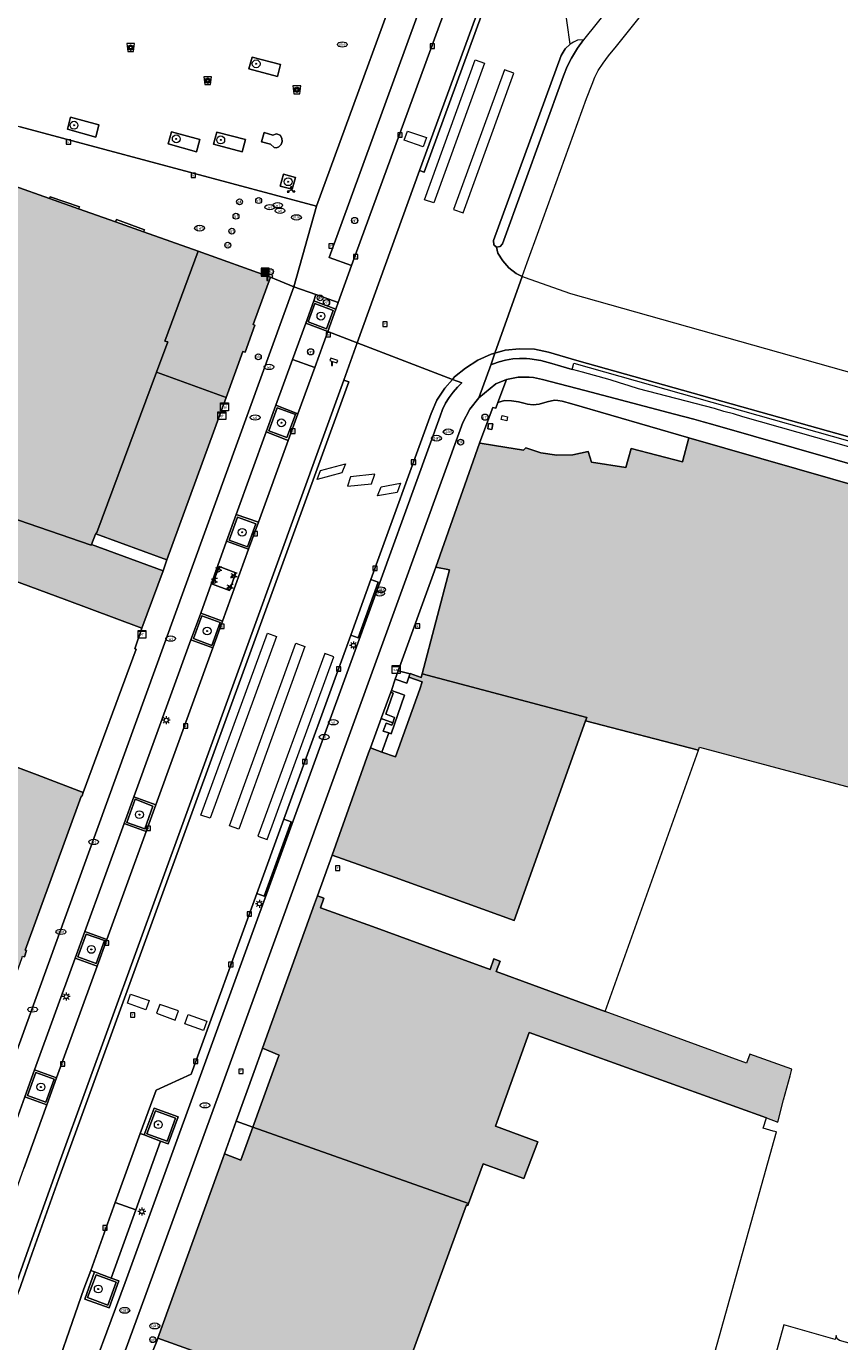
# Model space of a CAD drawing. Header units: metres. Extents: x 196496 to 197479, y 355139 to 356324.
# Tile 135 of 144: x 197276 to 197358, y 355940 to 356073. Entities that reach past the tile are written whole.
import ezdxf
from ezdxf.enums import TextEntityAlignment as Align

# ---------------------------------------------------------------- set-up
doc = ezdxf.new("R2010")
doc.units = ezdxf.units.M
doc.layers.get('0').update_dxf_attribs({"color": 252, "lineweight": 18})
for name, color, linetype, lineweight in [('B-WE-GR-BLOEMBAK-S', 252, 'Continuous', 18), ('B-WE-GR-BOOM-S', 252, 'Continuous', 18), ('B-WE-IE-MEUBILAIR_WEGMEUBILAIR-GV', 252, 'Continuous', 18), ('B-WE-IE-MEUBILAIR_WEGMEUBILAIR-S', 252, 'Continuous', 18), ('B-WE-IE-MEUBILAIR_WEGMEUBILAIR_PAAL-S', 252, 'Continuous', 18), ('B-WE-IE-MEUBILAIR_WEGMEUBILAIR_VERKEERSBORD-S', 252, 'Continuous', 18), ('B-WE-IE-TERREINAFSCHEIDING_KUNSTMATIG_MUUR-GV', 252, 'Continuous', 18), ('B-WE-KL-BRANDSTOF_PUT-S', 252, 'Continuous', 18), ('B-WE-KL-DATA-S', 252, 'Continuous', 18), ('B-WE-KL-DATA_KABELBED-G', 252, 'Continuous', 18), ('B-WE-KL-ET_KAST-S', 252, 'Continuous', 18), ('B-WE-KL-ET_LS_OV_LICHTMAST-S', 252, 'Continuous', 18), ('B-WE-KL-GAS_PUT-S', 252, 'Continuous', 18), ('B-WE-KL-WATER-S', 252, 'Continuous', 18), ('B-WE-OG-BEBOUWING-GV', 252, 'Continuous', 18), ('B-WE-OG-TERREIN_ERF-GV', 252, 'Continuous', 18), ('B-WE-RI-GWA_KOLK-S', 252, 'Continuous', 18), ('B-WE-RI-GWA_RIOOLPUT-S', 252, 'Continuous', 18), ('B-WE-VH-ONVERHARD-GV', 252, 'Continuous', 18), ('B-WE-VH-VERHARDING_ASFALT-GV', 252, 'Continuous', 18), ('B-WE-VH-VERHARDING_BETON-GV', 252, 'Continuous', 18), ('B-WE-VH-VERHARDING_BETONSTRAATSTEEN-GV', 252, 'Continuous', 18), ('B-WE-VH-VERHARDING_OPEN-GV', 252, 'Continuous', 18), ('B-WE-VH-VERHARDING_SIERBESTRATING-GV', 252, 'Continuous', 18), ('B-WE-VH-VERHARDING_STRAATBAKSTEEN-GV', 252, 'Continuous', 18), ('B-WE-VH-VERHARDING_TEGEL-GV', 252, 'Continuous', 18), ('B-WE-VW-AFSLUITPAAL-S', 252, 'Continuous', 18), ('B-WE-VW-VRI-S', 252, 'Continuous', 18)]:
    doc.layers.add(name, color=color, linetype=linetype, lineweight=lineweight)
doc.layers.add('X-XX-AL-PRESENTATIE_GEBOUW3-V', color=7, linetype='Continuous', lineweight=18, true_color=0xf0f0f0)
doc.styles.add('NLCS-ISO', font='NLCS-ISO.ttf')

# ---------------------------------------------------------------- blocks, each defined once
blk = doc.blocks.new('SIE-WEG_AFVALBAK-SO')
at = {"linetype": 'ByBlock', "lineweight": 18}
h = blk.add_hatch(color=0, dxfattribs=at)
h.dxf.hatch_style = 1
h.paths.add_polyline_path([(-1.5, -1.5), (1.5, -1.5), (1.5, 1.5), (-1.5, 1.5)])
at = {"color": 0, "linetype": 'ByBlock', "lineweight": 18}
for points in [[(-2, -2), (2, -2), (2, 2), (-2, 2)], [(-1.5, -1.5), (1.5, -1.5), (1.5, 1.5), (-1.5, 1.5)]]:
    blk.add_lwpolyline(points, close=True, dxfattribs=at)
blk = doc.blocks.new('SGR-BLOEMBAK-SO')
at = {"color": 0, "linetype": 'ByBlock', "lineweight": 18}
blk.add_lwpolyline([(-1.5, -2), (1.5, -2), (2, 2), (-2, 2)], close=True, dxfattribs=at)
for centre, radius in [((-1.05, 0), 0.35), ((-0.74, 0.74), 0.35), ((0, 0), 0.7), ((0, 1.05), 0.35), ((0.74, 0.74), 0.35), ((1.05, 0), 0.35), ((-0.74, -0.74), 0.35), ((0, -1.05), 0.35), ((0.74, -0.74), 0.35)]:
    blk.add_circle(centre, radius, dxfattribs=at)
blk = doc.blocks.new('SIE-WEG_VERKEERSBORD_WEGWIJZER-SO')
at = {"linetype": 'ByBlock', "lineweight": 18}
h = blk.add_hatch(color=0, dxfattribs=at)
h.dxf.hatch_style = 1
h.paths.add_polyline_path([(0.5, 1), (0, 2), (-0.5, 1)])
h = blk.add_hatch(color=0, dxfattribs=at)
h.dxf.hatch_style = 1
h.paths.add_polyline_path([(-1.38, -0.22), (-2, -1.15), (-0.88, -1.09)])
h = blk.add_hatch(color=0, dxfattribs=at)
h.dxf.hatch_style = 1
h.paths.add_polyline_path([(1.38, -0.22), (2, -1.15), (0.88, -1.09)])
at = {"color": 0, "linetype": 'ByBlock', "lineweight": 18}
for points in [[(-1.13, -0.65), (0, 0)], [(0, 1), (0, 0)], [(1.13, -0.65), (0, 0)]]:
    blk.add_lwpolyline(points, dxfattribs=at)
for points in [[(0.5, 1), (0, 2), (-0.5, 1)], [(-1.38, -0.22), (-2, -1.15), (-0.88, -1.09)], [(1.38, -0.22), (2, -1.15), (0.88, -1.09)]]:
    blk.add_lwpolyline(points, close=True, dxfattribs=at)
blk = doc.blocks.new('SKL-ET_KAST_ELEKTRA-SO')
at = {"color": 0, "linetype": 'ByBlock', "lineweight": 18}
for points in [[(-2, 2), (2, 2), (2, 1.68), (-2, 1.68)], [(-2, 1.52), (2, 1.52), (2, -2), (-2, -2)]]:
    blk.add_lwpolyline(points, close=True, dxfattribs=at)
at = {"color": 0, "linetype": 'ByBlock', "lineweight": 18, "style": 'NLCS-ISO'}
blk.add_text('et', height=1.5, dxfattribs=at).set_placement((0, 0), align=Align.MIDDLE_CENTER)
blk = doc.blocks.new('SKL-DATA_SIGNAAL_CAIKAST-SO')
at = {"color": 0, "linetype": 'ByBlock', "lineweight": 18}
for points in [[(-2, 2), (2, 2), (2, 1.68), (-2, 1.68)], [(-2, 1.52), (2, 1.52), (2, -2), (-2, -2)]]:
    blk.add_lwpolyline(points, close=True, dxfattribs=at)
at = {"color": 0, "linetype": 'ByBlock', "lineweight": 18, "style": 'NLCS-ISO'}
blk.add_text('cai', height=1.5, dxfattribs=at).set_placement((0, 0), align=Align.MIDDLE_CENTER)
blk = doc.blocks.new('SVW-AFSLUITPAAL-SO')
at = {"lineweight": 18}
blk.add_circle((0, 0), 1.5, dxfattribs=at)
at = {"lineweight": 18, "style": 'NLCS-ISO'}
blk.add_text('af', height=1.8, dxfattribs=at).set_placement((0, 0), align=Align.MIDDLE_CENTER)
blk = doc.blocks.new('SKL-ET_OV_LICHTMAST-SO')
at = {"color": 0, "linetype": 'ByBlock', "lineweight": 18}
for points in [[(-1.25, 0), (-2, 0)], [(-1.41, 1.41), (-0.88, 0.88)], [(0, 2), (0, 1.25)], [(0.88, 0.88), (1.41, 1.41)], [(2, 0), (1.25, 0)], [(-1.41, -1.41), (-0.88, -0.88)], [(0, -1.25), (0, -2)], [(0.88, -0.88), (1.41, -1.41)]]:
    blk.add_lwpolyline(points, dxfattribs=at)
blk.add_circle((0, 0), 1, dxfattribs=at)
blk = doc.blocks.new('SIE-WEG_PAAL_VERKEERSBORD-SO')
at = {"color": 0, "linetype": 'ByBlock', "lineweight": 18}
blk.add_circle((0, 0), 1.5, dxfattribs=at)
at = {"color": 0, "linetype": 'ByBlock', "lineweight": 18, "style": 'NLCS-ISO'}
blk.add_text('vb', height=1.5, dxfattribs=at).set_placement((0, 0.13), align=Align.MIDDLE_CENTER)
blk = doc.blocks.new('SKL-VRI_PAAL-SO')
at = {"lineweight": 18}
blk.add_circle((0, 0), 1.59, dxfattribs=at)
at = {"lineweight": 18, "style": 'NLCS-ISO'}
blk.add_text('vri', height=1.8, dxfattribs=at).set_placement((-0.06, 0.08), align=Align.MIDDLE_CENTER)
blk = doc.blocks.new('SIE-WEG_PAAL_DRUKKNOPPAAL-SO')
at = {"color": 0, "linetype": 'ByBlock', "lineweight": 18}
blk.add_circle((0, 0), 1.5, dxfattribs=at)
at = {"color": 0, "linetype": 'ByBlock', "lineweight": 18, "style": 'NLCS-ISO'}
blk.add_text('dk', height=1.5, dxfattribs=at).set_placement((0, 0.15), align=Align.MIDDLE_CENTER)
blk = doc.blocks.new('SRI-KOLK-SO')
at = {"color": 0, "linetype": 'ByBlock', "lineweight": 18}
blk.add_lwpolyline([(-1.125, -1.125), (1.125, -1.125), (1.125, 1.125), (-1.125, 1.125)], close=True, dxfattribs=at)
at = {"color": 0, "linetype": 'ByBlock', "lineweight": 18, "style": 'NLCS-ISO'}
blk.add_text('k', height=1.5, dxfattribs=at).set_placement((0, 0), align=Align.MIDDLE_CENTER)
blk = doc.blocks.new('SKL-WATER_WATERLEIDINGPUT-SO')
at = {"color": 0, "linetype": 'ByBlock', "lineweight": 18}
blk.add_ellipse((0, 0), major_axis=(2.5, 0), ratio=0.54, dxfattribs=at)
at = {"color": 0, "linetype": 'ByBlock', "lineweight": 18, "style": 'NLCS-ISO'}
blk.add_text('wl', height=1.5, dxfattribs=at).set_placement((0, 0), align=Align.MIDDLE_CENTER)
blk = doc.blocks.new('SKL-GAS_PUT-SO')
at = {"color": 0, "linetype": 'ByBlock', "lineweight": 18}
blk.add_ellipse((0, 0), major_axis=(2.5, 0), ratio=0.601255, dxfattribs=at)
at = {"color": 0, "linetype": 'ByBlock', "lineweight": 18, "style": 'NLCS-ISO'}
blk.add_text('gas', height=1.8, dxfattribs=at).set_placement((0.12, 0.3), align=Align.MIDDLE_CENTER)
blk = doc.blocks.new('SRI-PUT_INSPECTIEPUT_RIOOLPUT-SO')
at = {"color": 0, "linetype": 'ByBlock', "lineweight": 18}
blk.add_lwpolyline([(-1.12, -1.12), (1.12, -1.12), (1.12, 1.12), (-1.12, 1.12)], close=True, dxfattribs=at)
at = {"color": 0, "linetype": 'ByBlock', "lineweight": 18, "style": 'NLCS-ISO'}
blk.add_text('r', height=1.5, dxfattribs=at).set_placement((0, 0.28), align=Align.MIDDLE_CENTER)
blk = doc.blocks.new('SKL-BENZINEPUT_OLIEPUT-SO')
at = {"color": 0, "linetype": 'ByBlock', "lineweight": 18}
blk.add_ellipse((0, 0), major_axis=(2.5, 0), ratio=0.54, dxfattribs=at)
at = {"color": 0, "linetype": 'ByBlock', "lineweight": 18, "style": 'NLCS-ISO'}
blk.add_text('olie', height=1.5, dxfattribs=at).set_placement((0, 0.16), align=Align.MIDDLE_CENTER)
blk = doc.blocks.new('SIE-WEG_CAMERA-SO')
at = {"color": 0, "linetype": 'ByBlock', "lineweight": 18}
blk.add_lwpolyline([(-1.22, 0.41), (-1.22, -1.92), (-0.72, -1.92), (-0.72, 0.25), (1.55, -0.53), (1.95, 0.66), (-1.6, 1.86), (-2, 0.68)], close=True, dxfattribs=at)
blk = doc.blocks.new('SIE-WEG_FIETSENREK-SO')
at = {"color": 0, "linetype": 'ByBlock', "lineweight": 18}
for points in [[(-1.5, -1.35), (-1.5, -0.54), (-0.73, -0.28), (-0.73, 0.53), (-1.5, 0.79)], [(-0.3, -0.45), (0.6, 1.35), (1.5, 1.35)], [(1.05, -0.45), (0.21, 0.58)], [(1.05, -0.45), (1.5, -0.45)]]:
    blk.add_lwpolyline(points, dxfattribs=at)
blk.add_circle((-0.3, -0.45), 0.9, dxfattribs=at)
blk = doc.blocks.new('SGR-BOOM_01-SO')
at = {"linetype": 'ByBlock', "lineweight": 18}
h = blk.add_hatch(color=0, dxfattribs=at)
h.dxf.hatch_style = 1
edge = h.paths.add_edge_path()
edge.add_arc((0, 0), 0.25, 0, 360)
at = {"color": 0, "linetype": 'ByBlock', "lineweight": 18}
for radius in [2, 0.25]:
    blk.add_circle((0, 0), radius, dxfattribs=at)

msp = doc.modelspace()

# ---------------------------------------------------------------- hatches: boundary and pattern name
at = {"layer": 'X-XX-AL-PRESENTATIE_GEBOUW3-V'}
for points in [[(197282.352, 356020.731), (197282.765, 356021.751), (197282.8, 356021.805), (197282.891, 356021.946), (197287.343, 356033.849), (197288.976, 356038.24), (197290.113, 356041.293), (197289.819, 356041.381), (197293.187, 356050.527), (197287.644, 356052.487), (197284.779, 356053.501), (197281.034, 356054.825), (197278.089, 356055.867), (197274.478, 356057.144), (197274.467, 356057.043), (197274.301, 356057.103), (197269.975, 356044.061), (197267.507, 356037.096), (197266.493, 356034.454), (197265.08, 356030.614), (197263.77, 356027.004), (197273.842, 356023.556), (197282.324, 356020.662)], [(197300.551, 356047.873), (197293.187, 356050.527), (197289.819, 356041.381), (197290.113, 356041.293), (197288.976, 356038.24), (197296.043, 356035.66), (197297.747, 356040.316), (197297.966, 356040.259), (197298.969, 356043.011), (197298.792, 356043.077)], [(197282.8, 356021.805), (197290.006, 356019.167), (197296.043, 356035.66), (197288.976, 356038.24), (197287.343, 356033.849), (197282.891, 356021.946)], [(197279.591, 356015.147), (197287.478, 356012.229), (197289.628, 356018.039), (197282.352, 356020.731), (197282.324, 356020.662), (197273.842, 356023.556), (197263.77, 356027.004), (197265.08, 356030.614), (197263.446, 356031.086), (197253.667, 355998.587), (197262.974, 355995.736), (197265.397, 356002.024), (197268.626, 356010.402), (197271.595, 356018.105)], [(197366.568, 355994.363), (197369.005, 356002.678), (197371.669, 356011.77), (197372.543, 356014.752), (197372.67, 356015.186), (197371.441, 356017.282), (197371.215, 356017.667), (197370.835, 356018.315), (197372.062, 356023.099), (197372.093, 356023.221), (197372.095, 356023.23), (197343.072, 356031.57), (197342.418, 356029.117), (197337.191, 356030.474), (197336.906, 356029.396), (197336.676, 356028.528), (197333.163, 356029.095), (197332.846, 356030.158), (197331.271, 356029.837), (197329.64, 356029.79), (197328.026, 356030.026), (197326.499, 356030.529), (197326.258, 356030.29), (197324.356, 356030.604), (197322.052, 356030.984), (197321.783, 356031.028), (197317.345, 356018.428), (197318.732, 356018.134), (197315.951, 356007.576), (197332.697, 356003.152), (197332.573, 356002.806), (197344.043, 355999.836), (197344.145, 356000.121), (197365.073, 355994.551), (197365.469, 355994.448), (197366.505, 355994.179), (197366.514, 355994.177)], [(197325.299, 355982.526), (197325.319, 355982.519), (197332.573, 356002.806), (197332.697, 356003.152), (197315.951, 356007.576), (197315.85, 356007.194), (197314.748, 356007.6), (197314.741, 356007.583), (197314.725, 356007.545), (197314.602, 356007.248), (197314.624, 356007.24), (197315.977, 356006.763), (197315.711, 356006.017), (197313.259, 355999.131), (197311.875, 355999.632), (197310.701, 356000.056), (197310.522, 355999.554), (197306.818, 355989.172), (197313.216, 355986.871), (197318.955, 355984.808)], [(197273.402, 355998.62), (197269.364, 356000.16), (197269.431, 356000.327), (197268.886, 356000.545), (197268.648, 355999.933), (197268.76, 355999.874), (197262.769, 355983.246), (197260.038, 355975.666), (197272.55, 355971.158), (197275.272, 355978.671), (197275.351, 355978.89), (197275.534, 355978.841), (197275.759, 355979.457), (197275.622, 355979.488), (197281.313, 355995.115), (197281.394, 355995.19), (197281.521, 355995.523), (197276.822, 355997.315)], [(197298.76, 355961.526), (197320.687, 355953.768), (197322.151, 355957.811), (197326.307, 355956.306), (197327.707, 355960.024), (197323.433, 355961.631), (197326.829, 355971.14), (197350.944, 355962.455), (197352.098, 355962.039), (197352.705, 355964.296), (197353.362, 355966.736), (197353.544, 355967.414), (197349.259, 355968.926), (197348.944, 355968.029), (197334.548, 355973.283), (197323.484, 355977.321), (197323.885, 355978.397), (197323.872, 355978.402), (197323.249, 355978.628), (197322.87, 355977.546), (197317.099, 355979.646), (197311.28, 355981.763), (197305.627, 355983.82), (197305.963, 355984.794), (197305.321, 355985.016), (197305.025, 355984.195), (197299.739, 355969.549), (197301.429, 355968.847), (197301.378, 355968.707), (197300.596, 355966.563)], [(197295.858, 355958.797), (197295.697, 355958.352), (197289.108, 355940.094), (197293.9, 355938.365), (197293.777, 355938.018), (197307.527, 355932.99), (197307.656, 355933.324), (197312.412, 355931.588), (197320.475, 355953.632), (197320.619, 355953.58), (197320.687, 355953.768), (197298.76, 355961.526), (197297.535, 355958.165)]]:
    msp.add_hatch(color=256, dxfattribs=at).paths.add_polyline_path(points)

# ---------------------------------------------------------------- linework, layer by layer
at = {"layer": 'B-WE-IE-MEUBILAIR_WEGMEUBILAIR-GV', "flags": 128}
for points in [[(197298.696, 356070.244), (197298.362, 356069.04), (197301.256, 356068.266), (197301.567, 356069.479)], [(197279.899, 356062.901), (197282.792, 356062.109), (197283.111, 356063.357), (197280.212, 356064.116)], [(197290.134, 356061.407), (197293.013, 356060.623), (197293.359, 356061.861), (197290.477, 356062.628)], [(197294.761, 356061.386), (197297.662, 356060.623), (197298, 356061.853), (197295.106, 356062.614)], [(197301.87, 356058.351), (197301.539, 356057.123), (197302.762, 356056.801), (197303.094, 356058.018)], [(197306.931, 356044.503), (197305.066, 356045.197), (197304.386, 356043.326), (197306.247, 356042.641)], [(197303.085, 356033.909), (197301.24, 356034.587), (197300.387, 356032.255), (197302.225, 356031.573)], [(197299.045, 356022.82), (197297.189, 356023.496), (197296.344, 356021.166), (197298.194, 356020.487)], [(197295.42, 356012.789), (197293.575, 356013.477), (197292.713, 356011.152), (197294.578, 356010.465)], [(197288.588, 355994.146), (197286.786, 355994.83), (197285.943, 355992.489), (197287.777, 355991.832)], [(197283.661, 355980.47), (197281.81, 355981.145), (197280.955, 355978.815), (197282.813, 355978.134)], [(197278.549, 355966.39), (197276.694, 355967.067), (197275.853, 355964.733), (197277.703, 355964.052)], [(197287.994, 355960.856), (197290.052, 355960.095), (197290.897, 355962.422), (197288.847, 355963.181)], [(197282.815, 355946.536), (197281.952, 355944.201), (197284.02, 355943.447), (197284.859, 355945.785)]]:
    msp.add_lwpolyline(points, close=True, dxfattribs=at)
at = {"layer": 'B-WE-IE-TERREINAFSCHEIDING_KUNSTMATIG_MUUR-GV', "flags": 128}
for points in [[(197322.714, 356033.022), (197322.634, 356032.453), (197323.05, 356032.394), (197323.13, 356032.963)], [(197314.741, 356007.583), (197313.512, 356007.891), (197313.233, 356007.022), (197314.419, 356006.622), (197314.624, 356007.24), (197314.602, 356007.248), (197314.725, 356007.545)], [(197312.764, 356005.719), (197313.028, 356005.627), (197312.287, 356003.494), (197312.309, 356003.485), (197313.167, 356003.135), (197312.983, 356002.609), (197312.891, 356002.348), (197312.289, 356002.573), (197312.006, 356001.768), (197312.576, 356001.568), (197312.816, 356001.484), (197314.167, 356005.411), (197314.012, 356005.466), (197312.83, 356005.888)]]:
    msp.add_lwpolyline(points, close=True, dxfattribs=at)
at = {"layer": 'B-WE-KL-DATA_KABELBED-G', "flags": 128}
for points in [[(197317.135, 356055.429), (197316.188, 356055.748), (197321.337, 356069.959), (197322.292, 356069.628)], [(197317.135, 356055.429), (197316.188, 356055.748), (197321.337, 356069.959), (197322.292, 356069.628)], [(197325.282, 356068.611), (197324.33, 356068.935), (197319.165, 356054.747), (197320.125, 356054.423)], [(197325.282, 356068.611), (197324.33, 356068.935), (197319.165, 356054.747), (197320.125, 356054.423)], [(197314.144, 356061.793), (197314.484, 356062.715), (197316.39, 356062.051), (197316.049, 356061.123)], [(197314.144, 356061.793), (197314.484, 356062.715), (197316.39, 356062.051), (197316.049, 356061.123)], [(197305.297, 356027.327), (197305.615, 356028.249), (197308.155, 356028.923), (197307.784, 356027.99)], [(197305.297, 356027.327), (197305.615, 356028.249), (197308.155, 356028.923), (197307.784, 356027.99)], [(197310.819, 356026.894), (197311.161, 356027.846), (197308.689, 356027.6), (197308.371, 356026.66)], [(197310.819, 356026.894), (197311.161, 356027.846), (197308.689, 356027.6), (197308.371, 356026.66)], [(197313.432, 356025.997), (197311.437, 356025.656), (197311.789, 356026.576), (197313.765, 356026.94)], [(197313.432, 356025.997), (197311.437, 356025.656), (197311.789, 356026.576), (197313.765, 356026.94)], [(197294.403, 355992.905), (197293.471, 355993.232), (197300.234, 356011.698), (197301.17, 356011.381)], [(197294.403, 355992.905), (197293.471, 355993.232), (197300.234, 356011.698), (197301.17, 356011.381)], [(197303.114, 356010.689), (197304.027, 356010.353), (197297.34, 355991.798), (197296.395, 355992.144)], [(197303.114, 356010.689), (197304.027, 356010.353), (197297.34, 355991.798), (197296.395, 355992.144)], [(197299.251, 355991.098), (197300.209, 355990.764), (197307.001, 356009.289), (197306.059, 356009.652)], [(197299.251, 355991.098), (197300.209, 355990.764), (197307.001, 356009.289), (197306.059, 356009.652)], [(197287.876, 355973.442), (197286.005, 355974.118), (197286.327, 355975.044), (197288.211, 355974.396)], [(197287.876, 355973.442), (197286.005, 355974.118), (197286.327, 355975.044), (197288.211, 355974.396)], [(197291.187, 355973.338), (197289.312, 355973.994), (197288.976, 355973.104), (197290.845, 355972.389)], [(197291.187, 355973.338), (197289.312, 355973.994), (197288.976, 355973.104), (197290.845, 355972.389)], [(197293.741, 355971.35), (197291.839, 355972.022), (197292.194, 355972.961), (197294.068, 355972.297)], [(197293.741, 355971.35), (197291.839, 355972.022), (197292.194, 355972.961), (197294.068, 355972.297)]]:
    msp.add_lwpolyline(points, close=True, dxfattribs=at)
at = {"layer": 'B-WE-OG-BEBOUWING-GV', "flags": 128}
for points in [[(197282.352, 356020.731), (197282.765, 356021.751), (197282.8, 356021.805), (197282.891, 356021.946), (197287.343, 356033.849), (197288.976, 356038.24), (197290.113, 356041.293), (197289.819, 356041.381), (197293.187, 356050.527), (197287.644, 356052.487), (197284.779, 356053.501), (197281.034, 356054.825), (197278.089, 356055.867), (197274.478, 356057.144), (197274.467, 356057.043), (197274.301, 356057.103), (197269.975, 356044.061), (197267.507, 356037.096), (197266.493, 356034.454), (197265.08, 356030.614), (197263.77, 356027.004), (197273.842, 356023.556), (197282.324, 356020.662)], [(197300.551, 356047.873), (197293.187, 356050.527), (197289.819, 356041.381), (197290.113, 356041.293), (197288.976, 356038.24), (197296.043, 356035.66), (197297.747, 356040.316), (197297.966, 356040.259), (197298.969, 356043.011), (197298.792, 356043.077)], [(197282.8, 356021.805), (197290.006, 356019.167), (197296.043, 356035.66), (197288.976, 356038.24), (197287.343, 356033.849), (197282.891, 356021.946)], [(197279.591, 356015.147), (197287.478, 356012.229), (197289.628, 356018.039), (197282.352, 356020.731), (197282.324, 356020.662), (197273.842, 356023.556), (197263.77, 356027.004), (197265.08, 356030.614), (197263.446, 356031.086), (197253.667, 355998.587), (197262.974, 355995.736), (197265.397, 356002.024), (197268.626, 356010.402), (197271.595, 356018.105)], [(197325.299, 355982.526), (197325.319, 355982.519), (197332.573, 356002.806), (197332.697, 356003.152), (197315.951, 356007.576), (197315.85, 356007.194), (197314.748, 356007.6), (197314.741, 356007.583), (197314.725, 356007.545), (197314.602, 356007.248), (197314.624, 356007.24), (197315.977, 356006.763), (197315.711, 356006.017), (197313.259, 355999.131), (197311.875, 355999.632), (197310.701, 356000.056), (197310.522, 355999.554), (197306.818, 355989.172), (197313.216, 355986.871), (197318.955, 355984.808)], [(197273.402, 355998.62), (197269.364, 356000.16), (197269.431, 356000.327), (197268.886, 356000.545), (197268.648, 355999.933), (197268.76, 355999.874), (197262.769, 355983.246), (197260.038, 355975.666), (197272.55, 355971.158), (197275.272, 355978.671), (197275.351, 355978.89), (197275.534, 355978.841), (197275.759, 355979.457), (197275.622, 355979.488), (197281.313, 355995.115), (197281.394, 355995.19), (197281.521, 355995.523), (197276.822, 355997.315)], [(197298.76, 355961.526), (197320.687, 355953.768), (197322.151, 355957.811), (197326.307, 355956.306), (197327.707, 355960.024), (197323.433, 355961.631), (197326.829, 355971.14), (197350.944, 355962.455), (197352.098, 355962.039), (197352.705, 355964.296), (197353.362, 355966.736), (197353.544, 355967.414), (197349.259, 355968.926), (197348.944, 355968.029), (197334.548, 355973.283), (197323.484, 355977.321), (197323.885, 355978.397), (197323.872, 355978.402), (197323.249, 355978.628), (197322.87, 355977.546), (197317.099, 355979.646), (197311.28, 355981.763), (197305.627, 355983.82), (197305.963, 355984.794), (197305.321, 355985.016), (197305.025, 355984.195), (197299.739, 355969.549), (197301.429, 355968.847), (197301.378, 355968.707), (197300.596, 355966.563)], [(197295.858, 355958.797), (197295.697, 355958.352), (197289.108, 355940.094), (197293.9, 355938.365), (197293.777, 355938.018), (197307.527, 355932.99), (197307.656, 355933.324), (197312.412, 355931.588), (197320.475, 355953.632), (197320.619, 355953.58), (197320.687, 355953.768), (197298.76, 355961.526), (197297.535, 355958.165)]]:
    msp.add_lwpolyline(points, close=True, dxfattribs=at)
msp.add_lwpolyline([(197372.095, 356023.23), (197343.072, 356031.57), (197342.418, 356029.117), (197337.191, 356030.474), (197336.906, 356029.396), (197336.676, 356028.528), (197333.163, 356029.095), (197332.846, 356030.158), (197331.271, 356029.837), (197329.64, 356029.79), (197328.026, 356030.026), (197326.499, 356030.529), (197326.258, 356030.29), (197324.356, 356030.604), (197322.052, 356030.984), (197321.783, 356031.028), (197317.345, 356018.428), (197318.732, 356018.134), (197315.951, 356007.576), (197332.697, 356003.152), (197332.573, 356002.806), (197344.043, 355999.836), (197344.145, 356000.121), (197365.073, 355994.551)], dxfattribs=at)
at = {"layer": 'B-WE-OG-TERREIN_ERF-GV', "flags": 128}
for points in [[(197322.052, 356030.984), (197324.356, 356030.604), (197326.258, 356030.29), (197326.499, 356030.529), (197328.026, 356030.026), (197329.64, 356029.79), (197331.271, 356029.837), (197332.846, 356030.158), (197333.163, 356029.095), (197336.676, 356028.528), (197336.906, 356029.396), (197337.191, 356030.474), (197342.418, 356029.117), (197343.072, 356031.57), (197331.159, 356035.003), (197330.199, 356035.266), (197329.769, 356035.352), (197329.426, 356035.365), (197328.654, 356035.225), (197327.86, 356034.964), (197327.253, 356034.895), (197326.668, 356034.961), (197326.416, 356035.039), (197325.741, 356035.213), (197325.041, 356035.321), (197324.343, 356035.345), (197323.658, 356035.159), (197323.449, 356034.565), (197323.151, 356034.63), (197322.982, 356034.184), (197322.746, 356033.563), (197322.745, 356033.56), (197321.783, 356031.028)], [(197324.006, 356033.403), (197324.09, 356033.815), (197324.639, 356033.702), (197324.555, 356033.291)], [(197322.714, 356033.022), (197323.13, 356032.963), (197323.05, 356032.394), (197322.634, 356032.453)], [(197282.352, 356020.731), (197289.628, 356018.039), (197290.006, 356019.167), (197282.8, 356021.805), (197282.765, 356021.751)], [(197311.28, 355981.763), (197317.099, 355979.646), (197322.87, 355977.546), (197323.249, 355978.628), (197323.872, 355978.402), (197323.885, 355978.397), (197323.484, 355977.321), (197334.548, 355973.283), (197344.043, 355999.836), (197332.573, 356002.806), (197325.319, 355982.519), (197325.299, 355982.526), (197318.955, 355984.808), (197313.216, 355986.871), (197306.818, 355989.172), (197305.321, 355985.016), (197305.963, 355984.794), (197305.627, 355983.82)]]:
    msp.add_lwpolyline(points, close=True, dxfattribs=at)
for points in [[(197273.402, 355998.62), (197276.822, 355997.315), (197281.521, 355995.523), (197286.884, 356010.098), (197286.772, 356010.12), (197287.478, 356012.229), (197279.591, 356015.147), (197271.595, 356018.105)], [(197338.633, 355913.29), (197351.989, 355961.032), (197351.635, 355961.131), (197350.623, 355961.415), (197350.944, 355962.455), (197326.829, 355971.14), (197323.433, 355961.631), (197327.707, 355960.024), (197326.307, 355956.306), (197322.151, 355957.811), (197320.687, 355953.768), (197320.619, 355953.58), (197320.475, 355953.632), (197312.412, 355931.588)], [(197293.9, 355938.365), (197289.108, 355940.094), (197288.984, 355939.786), (197286.126, 355932.707)]]:
    msp.add_lwpolyline(points, dxfattribs=at)
at = {"layer": 'B-WE-VH-ONVERHARD-GV', "flags": 128}
for points in [[(197298.696, 356070.244), (197298.362, 356069.04), (197301.256, 356068.266), (197301.567, 356069.479)], [(197279.899, 356062.901), (197282.792, 356062.109), (197283.111, 356063.357), (197280.212, 356064.116)], [(197290.134, 356061.407), (197293.013, 356060.623), (197293.359, 356061.861), (197290.477, 356062.628)], [(197294.761, 356061.386), (197297.662, 356060.623), (197298, 356061.853), (197295.106, 356062.614)], [(197301.87, 356058.351), (197301.539, 356057.123), (197302.762, 356056.801), (197303.094, 356058.018)], [(197306.931, 356044.503), (197305.066, 356045.197), (197304.386, 356043.326), (197306.247, 356042.641)], [(197303.085, 356033.909), (197301.24, 356034.587), (197300.387, 356032.255), (197302.225, 356031.573)], [(197299.045, 356022.82), (197297.189, 356023.496), (197296.344, 356021.166), (197298.194, 356020.487)], [(197295.42, 356012.789), (197293.575, 356013.477), (197292.713, 356011.152), (197294.578, 356010.465)], [(197288.588, 355994.146), (197286.786, 355994.83), (197285.943, 355992.489), (197287.777, 355991.832)], [(197283.661, 355980.47), (197281.81, 355981.145), (197280.955, 355978.815), (197282.813, 355978.134)], [(197278.549, 355966.39), (197276.694, 355967.067), (197275.853, 355964.733), (197277.703, 355964.052)], [(197287.994, 355960.856), (197290.052, 355960.095), (197290.897, 355962.422), (197288.847, 355963.181)], [(197282.815, 355946.536), (197281.952, 355944.201), (197284.02, 355943.447), (197284.859, 355945.785)]]:
    msp.add_lwpolyline(points, close=True, dxfattribs=at)
at = {"layer": 'B-WE-VH-VERHARDING_ASFALT-GV', "flags": 128}
for points in [[(197324.679, 356081.848), (197316.165, 356058.559), (197315.706, 356058.729), (197309.369, 356041.209), (197319.033, 356037.487), (197319.262, 356037.755), (197320.382, 356038.642), (197321.638, 356039.446), (197322.984, 356040.051), (197323.348, 356040.154), (197326.126, 356047.961), (197325.522, 356048.266), (197324.786, 356048.84), (197324.151, 356049.541), (197323.638, 356050.313), (197323.534, 356050.938), (197323.262, 356051.168), (197323.228, 356051.586), (197330.087, 356070.388), (197330.507, 356071.069), (197331.01, 356071.56), (197330.387, 356075.866)], [(197277.764, 355934.062), (197281.589, 355945.089), (197282.298, 355946.944), (197284.319, 355952.649), (197284.769, 355953.872), (197287.318, 355960.877), (197288.914, 355965.268), (197292.474, 355966.922), (197299.159, 355985.265), (197301.911, 355992.811), (197308.706, 356011.518), (197310.75, 356017.169), (197316.878, 356034.012), (197317.465, 356035.383), (197318.273, 356036.597), (197319.033, 356037.487), (197309.369, 356041.209), (197307.994, 356037.407), (197308.501, 356037.232), (197278.994, 355956.19), (197277.651, 355952.399), (197276.968, 355950.522), (197276.304, 355948.628), (197274.96, 355944.848)]]:
    msp.add_lwpolyline(points, dxfattribs=at)
msp.add_lwpolyline([(197326.126, 356047.961), (197323.348, 356040.154), (197324.412, 356040.458), (197325.866, 356040.611), (197327.369, 356040.564), (197328.804, 356040.249), (197331.68, 356039.413), (197374.892, 356027.296), (197376.523, 356033.472), (197364.117, 356036.87), (197331.088, 356046.192), (197326.374, 356047.836)], close=True, dxfattribs=at)
at = {"layer": 'B-WE-VH-VERHARDING_BETON-GV', "flags": 128}
for points in [[(197321.261, 356083.139), (197308.772, 356049.073), (197307.436, 356045.307), (197307.186, 356044.618), (197306.371, 356042.364), (197309.369, 356041.209), (197315.706, 356058.729), (197324.214, 356082.016)], [(197273.324, 355941.728), (197276.499, 355950.683), (197279.207, 355958.243), (197291.902, 355993.114), (197307.994, 356037.407), (197309.369, 356041.209), (197306.371, 356042.364), (197305.045, 356038.699), (197303.334, 356034.002), (197302.346, 356031.289), (197299.318, 356022.971), (197298.32, 356020.231), (197295.667, 356012.929), (197294.684, 356010.224), (197288.885, 355994.263), (197287.908, 355991.574), (197283.921, 355980.596), (197282.937, 355977.887), (197278.809, 355966.521), (197277.823, 355963.806), (197275.466, 355957.317)]]:
    msp.add_lwpolyline(points, dxfattribs=at)
at = {"layer": 'B-WE-VH-VERHARDING_BETONSTRAATSTEEN-GV', "flags": 128}
for points in [[(197316.22, 356085.188), (197305.221, 356055.101), (197302.905, 356046.91), (197305.17, 356046.123), (197307.436, 356045.307), (197308.772, 356049.073), (197306.511, 356049.865), (197318.893, 356083.797)], [(197335.265, 356075.603), (197332.365, 356071.994), (197331.755, 356071.138), (197331.137, 356070.126), (197330.703, 356069.27), (197330.344, 356068.346), (197324.115, 356051.25), (197323.893, 356050.981), (197323.534, 356050.938), (197323.638, 356050.313), (197324.151, 356049.541), (197324.786, 356048.84), (197325.522, 356048.266), (197326.126, 356047.961), (197326.646, 356049.381), (197327.809, 356052.626), (197332.679, 356066.014), (197333.228, 356067.483), (197333.505, 356068.182), (197333.853, 356068.862), (197334.345, 356069.615), (197334.901, 356070.349), (197335.707, 356071.361), (197338.699, 356075.062)], [(197265.475, 355936.18), (197269.841, 355948.608), (197270.809, 355951.334), (197275.577, 355964.612), (197276.568, 355967.337), (197280.692, 355978.693), (197281.68, 355981.413), (197285.668, 355992.367), (197286.653, 355995.09), (197292.453, 356011.036), (197293.465, 356013.728), (197296.077, 356021.043), (197297.05, 356023.766), (197300.095, 356032.148), (197301.105, 356034.858), (197302.794, 356039.518), (197304.132, 356043.212), (197304.942, 356045.472), (197305.17, 356046.123), (197302.905, 356046.91), (197293.825, 356021.865), (197270.927, 355958.803), (197265.227, 355942.744), (197256.947, 355919.08)], [(197269.989, 355895.794), (197287.914, 355944.633), (197295.619, 355965.783), (197311.564, 356009.605), (197320.097, 356033.103), (197320.799, 356034.47), (197321.739, 356035.625), (197322.984, 356039.052), (197323.348, 356040.154), (197322.984, 356040.051), (197321.638, 356039.446), (197320.382, 356038.642), (197319.262, 356037.755), (197319.033, 356037.487), (197319.995, 356037.144), (197319.541, 356036.705), (197319.126, 356036.193), (197318.719, 356035.643), (197318.333, 356035.063), (197318.038, 356034.43), (197317.778, 356033.743), (197309.282, 356010.316), (197285.762, 355945.751), (197281.068, 355933.087)]]:
    msp.add_lwpolyline(points, dxfattribs=at)
for points in [[(197307.436, 356045.307), (197305.17, 356046.123), (197304.942, 356045.472), (197307.186, 356044.618)], [(197304.132, 356043.212), (197306.371, 356042.364), (197307.186, 356044.618), (197304.942, 356045.472)], [(197306.931, 356044.503), (197306.247, 356042.641), (197304.386, 356043.326), (197305.066, 356045.197)], [(197301.105, 356034.858), (197300.095, 356032.148), (197302.346, 356031.289), (197303.334, 356034.002)], [(197303.085, 356033.909), (197302.225, 356031.573), (197300.387, 356032.255), (197301.24, 356034.587)], [(197299.318, 356022.971), (197297.05, 356023.766), (197296.077, 356021.043), (197298.32, 356020.231)], [(197299.045, 356022.82), (197298.194, 356020.487), (197296.344, 356021.166), (197297.189, 356023.496)], [(197292.453, 356011.036), (197294.684, 356010.224), (197295.667, 356012.929), (197293.465, 356013.728)], [(197295.42, 356012.789), (197294.578, 356010.465), (197292.713, 356011.152), (197293.575, 356013.477)], [(197285.668, 355992.367), (197287.908, 355991.574), (197288.885, 355994.263), (197286.653, 355995.09)], [(197288.588, 355994.146), (197287.777, 355991.832), (197285.943, 355992.489), (197286.786, 355994.83)], [(197280.692, 355978.693), (197282.937, 355977.887), (197283.921, 355980.596), (197281.68, 355981.413)], [(197283.661, 355980.47), (197282.813, 355978.134), (197280.955, 355978.815), (197281.81, 355981.145)], [(197276.568, 355967.337), (197275.577, 355964.612), (197277.823, 355963.806), (197278.809, 355966.521)], [(197278.549, 355966.39), (197277.703, 355964.052), (197275.853, 355964.733), (197276.694, 355967.067)], [(197270.809, 355951.334), (197273.071, 355950.561), (197275.466, 355957.317), (197277.823, 355963.806), (197275.577, 355964.612)], [(197289.377, 355960.115), (197290.164, 355959.816), (197291.157, 355962.561), (197288.726, 355963.462), (197287.717, 355960.729)], [(197287.994, 355960.856), (197288.847, 355963.181), (197290.897, 355962.422), (197290.052, 355960.095)], [(197284.362, 355946.189), (197282.66, 355946.812), (197281.694, 355944.062), (197284.147, 355943.176), (197285.123, 355945.91)], [(197282.815, 355946.536), (197284.859, 355945.785), (197284.02, 355943.447), (197281.952, 355944.201)]]:
    msp.add_lwpolyline(points, close=True, dxfattribs=at)
at = {"layer": 'B-WE-VH-VERHARDING_OPEN-GV', "flags": 128}
for points in [[(197268.817, 356074.791), (197268.396, 356072.957), (197268.365, 356071.075), (197268.501, 356070.12), (197268.737, 356069.185), (197269.068, 356068.279), (197269.492, 356067.413), (197270.478, 356066.014), (197271.724, 356064.841), (197273.329, 356063.821), (197274.199, 356063.434), (197275.104, 356063.14), (197305.221, 356055.101), (197316.22, 356085.188)], [(197274.478, 356057.144), (197278.089, 356055.867), (197278.141, 356056.052), (197281.128, 356055.024), (197281.034, 356054.825), (197284.779, 356053.501), (197284.897, 356053.733), (197287.73, 356052.684), (197287.644, 356052.487), (197293.187, 356050.527), (197300.551, 356047.873), (197302.905, 356046.91), (197305.221, 356055.101), (197275.104, 356063.14)], [(197360.456, 355939.274), (197358.37, 355939.865), (197358.146, 355940.021), (197358.057, 355940.363), (197357.945, 355939.963), (197352.711, 355941.433), (197345.233, 355914.508)]]:
    msp.add_lwpolyline(points, dxfattribs=at)
for points in [[(197298.696, 356070.244), (197301.567, 356069.479), (197301.256, 356068.266), (197298.362, 356069.04)], [(197279.899, 356062.901), (197280.212, 356064.116), (197283.111, 356063.357), (197282.792, 356062.109)], [(197290.134, 356061.407), (197290.477, 356062.628), (197293.359, 356061.861), (197293.013, 356060.623)], [(197294.761, 356061.386), (197295.106, 356062.614), (197298, 356061.853), (197297.662, 356060.623)], [(197299.9, 356062.562), (197299.643, 356061.62), (197300.556, 356061.375), (197300.927, 356061.066), (197301.173, 356061.032), (197301.407, 356061.117), (197301.634, 356061.359), (197301.73, 356061.676), (197301.687, 356062.003), (197301.523, 356062.288), (197301.165, 356062.433), (197300.797, 356062.317)], [(197299.9, 356062.562), (197300.797, 356062.317), (197301.165, 356062.433), (197301.523, 356062.288), (197301.687, 356062.003), (197301.73, 356061.676), (197301.634, 356061.359), (197301.407, 356061.117), (197301.173, 356061.032), (197300.927, 356061.066), (197300.556, 356061.375), (197299.643, 356061.62)], [(197301.87, 356058.351), (197303.094, 356058.018), (197302.762, 356056.801), (197301.539, 356057.123)], [(197281.034, 356054.825), (197281.128, 356055.024), (197278.141, 356056.052), (197278.089, 356055.867)], [(197284.779, 356053.501), (197287.644, 356052.487), (197287.73, 356052.684), (197284.897, 356053.733)], [(197374.817, 356027.01), (197374.892, 356027.296), (197331.68, 356039.413), (197328.804, 356040.249), (197327.369, 356040.564), (197325.866, 356040.611), (197324.412, 356040.458), (197323.348, 356040.154), (197322.984, 356039.052), (197323.109, 356039.022), (197323.788, 356039.268), (197324.45, 356039.453), (197325.167, 356039.568), (197325.853, 356039.63), (197326.562, 356039.618), (197326.91, 356039.59), (197328.022, 356039.416), (197329.133, 356039.104), (197330.042, 356038.851), (197331.206, 356038.513), (197331.368, 356039.132), (197374.784, 356026.886), (197374.792, 356026.917)], [(197313.512, 356007.891), (197314.741, 356007.583), (197314.748, 356007.6), (197315.85, 356007.194), (197315.951, 356007.576), (197318.732, 356018.134), (197317.345, 356018.428)], [(197314.624, 356007.24), (197314.419, 356006.622), (197313.233, 356007.022), (197312.83, 356005.888), (197314.012, 356005.466), (197314.167, 356005.411), (197312.816, 356001.484), (197312.576, 356001.568), (197311.875, 355999.632), (197313.259, 355999.131), (197315.711, 356006.017), (197315.977, 356006.763)], [(197312.309, 356003.485), (197312.287, 356003.494), (197313.028, 356005.627), (197312.764, 356005.719), (197311.831, 356003.136), (197311.8, 356003.049), (197312.983, 356002.609), (197313.167, 356003.135)], [(197312.576, 356001.568), (197312.006, 356001.768), (197312.289, 356002.573), (197312.891, 356002.348), (197312.983, 356002.609), (197311.8, 356003.049), (197310.701, 356000.056), (197311.875, 355999.632)], [(197298.76, 355961.526), (197300.596, 355966.563), (197301.378, 355968.707), (197301.429, 355968.847), (197299.739, 355969.549), (197299.661, 355969.332), (197298.886, 355967.186), (197297.06, 355962.127)], [(197295.858, 355958.797), (197297.535, 355958.165), (197298.76, 355961.526), (197297.06, 355962.127)]]:
    msp.add_lwpolyline(points, close=True, dxfattribs=at)
at = {"layer": 'B-WE-VH-VERHARDING_SIERBESTRATING-GV', "flags": 128}
for points in [[(197286.857, 355953.116), (197289.377, 355960.115), (197287.717, 355960.729), (197287.318, 355960.877), (197284.769, 355953.872)], [(197284.362, 355946.189), (197286.857, 355953.116), (197284.769, 355953.872), (197284.319, 355952.649), (197282.298, 355946.944), (197282.66, 355946.812)]]:
    msp.add_lwpolyline(points, close=True, dxfattribs=at)
at = {"layer": 'B-WE-VH-VERHARDING_STRAATBAKSTEEN-GV', "flags": 128}
for points in [[(197308.772, 356049.073), (197321.261, 356083.139), (197319.947, 356083.618), (197319.877, 356083.431), (197318.893, 356083.797), (197306.511, 356049.865)], [(197323.534, 356050.938), (197323.893, 356050.981), (197324.115, 356051.25), (197330.344, 356068.346), (197330.703, 356069.27), (197331.137, 356070.126), (197331.755, 356071.138), (197332.365, 356071.994), (197331.753, 356071.939), (197331.334, 356071.76), (197331.01, 356071.56), (197330.507, 356071.069), (197330.087, 356070.388), (197323.228, 356051.586), (197323.262, 356051.168)], [(197306.371, 356042.364), (197304.132, 356043.212), (197302.794, 356039.518), (197305.045, 356038.699)], [(197302.794, 356039.518), (197301.105, 356034.858), (197303.334, 356034.002), (197305.045, 356038.699)], [(197300.095, 356032.148), (197297.05, 356023.766), (197299.318, 356022.971), (197302.346, 356031.289)], [(197298.32, 356020.231), (197296.077, 356021.043), (197293.465, 356013.728), (197295.667, 356012.929)], [(197294.667, 356016.682), (197295.344, 356018.499), (197297.032, 356017.855), (197296.368, 356016.054)], [(197286.653, 355995.09), (197288.885, 355994.263), (197294.684, 356010.224), (197292.453, 356011.036)], [(197287.908, 355991.574), (197285.668, 355992.367), (197281.68, 355981.413), (197283.921, 355980.596)], [(197280.692, 355978.693), (197276.568, 355967.337), (197278.809, 355966.521), (197282.937, 355977.887)]]:
    msp.add_lwpolyline(points, close=True, dxfattribs=at)
for points in [[(197270.927, 355958.803), (197293.825, 356021.865), (197302.905, 356046.91), (197300.551, 356047.873), (197298.792, 356043.077), (197298.969, 356043.011), (197297.966, 356040.259), (197297.747, 356040.316), (197296.043, 356035.66), (197290.006, 356019.167), (197289.628, 356018.039), (197287.478, 356012.229), (197286.772, 356010.12), (197286.884, 356010.098), (197281.521, 355995.523), (197281.394, 355995.19), (197281.313, 355995.115), (197275.622, 355979.488), (197275.759, 355979.457), (197275.534, 355978.841)], [(197286.126, 355932.707), (197288.984, 355939.786), (197289.108, 355940.094), (197295.697, 355958.352), (197295.858, 355958.797), (197297.06, 355962.127), (197298.886, 355967.186), (197299.661, 355969.332), (197299.739, 355969.549), (197305.025, 355984.195), (197305.321, 355985.016), (197306.818, 355989.172), (197310.522, 355999.554), (197310.701, 356000.056), (197311.8, 356003.049), (197311.831, 356003.136), (197312.764, 356005.719), (197312.83, 356005.888), (197313.233, 356007.022), (197313.512, 356007.891), (197317.345, 356018.428), (197321.783, 356031.028), (197322.745, 356033.56), (197322.746, 356033.563), (197322.982, 356034.184), (197323.151, 356034.63), (197323.449, 356034.565), (197323.658, 356035.159), (197324.533, 356037.466), (197323.445, 356037.028), (197321.739, 356035.625), (197320.799, 356034.47), (197320.097, 356033.103), (197311.564, 356009.605), (197295.619, 355965.783), (197287.914, 355944.633), (197269.989, 355895.794)], [(197281.068, 355933.087), (197285.762, 355945.751), (197309.282, 356010.316), (197317.778, 356033.743), (197318.038, 356034.43), (197318.333, 356035.063), (197318.719, 356035.643), (197319.126, 356036.193), (197319.541, 356036.705), (197319.995, 356037.144), (197319.033, 356037.487), (197318.273, 356036.597), (197317.465, 356035.383), (197316.878, 356034.012), (197310.75, 356017.169), (197311.487, 356016.897), (197309.451, 356011.252), (197308.706, 356011.518), (197301.911, 355992.811), (197302.658, 355992.529), (197299.905, 355985), (197299.159, 355985.265), (197292.474, 355966.922), (197288.914, 355965.268), (197287.318, 355960.877), (197287.717, 355960.729), (197288.726, 355963.462), (197291.157, 355962.561), (197290.164, 355959.816), (197289.377, 355960.115), (197286.857, 355953.116), (197284.362, 355946.189), (197285.123, 355945.91), (197284.147, 355943.176), (197281.694, 355944.062), (197282.66, 355946.812), (197282.298, 355946.944), (197281.589, 355945.089), (197277.764, 355934.062)]]:
    msp.add_lwpolyline(points, dxfattribs=at)
at = {"layer": 'B-WE-VH-VERHARDING_TEGEL-GV', "flags": 128}
for points in [[(197315.706, 356058.729), (197316.165, 356058.559), (197324.679, 356081.848), (197324.214, 356082.016)], [(197307.994, 356037.407), (197291.902, 355993.114), (197279.207, 355958.243), (197276.499, 355950.683), (197273.324, 355941.728), (197272.83, 355940.27), (197266.517, 355922.203), (197266.998, 355922.067), (197274.96, 355944.848), (197276.304, 355948.628), (197276.968, 355950.522), (197277.651, 355952.399), (197278.994, 355956.19), (197308.501, 356037.232)], [(197294.667, 356016.682), (197296.368, 356016.054), (197297.032, 356017.855), (197295.344, 356018.499)], [(197310.75, 356017.169), (197308.706, 356011.518), (197309.451, 356011.252), (197311.487, 356016.897)], [(197299.159, 355985.265), (197299.905, 355985), (197302.658, 355992.529), (197301.911, 355992.811)]]:
    msp.add_lwpolyline(points, close=True, dxfattribs=at)
for points in [[(197374.628, 356026.296), (197348.568, 356033.683), (197347.59, 356033.976), (197346.629, 356034.236), (197345.66, 356034.527), (197337.964, 356036.54), (197336.99, 356036.847), (197336.035, 356037.126), (197335.072, 356037.445), (197332.271, 356038.219), (197331.228, 356038.507), (197331.206, 356038.513), (197330.042, 356038.851), (197329.133, 356039.104), (197328.022, 356039.416), (197326.91, 356039.59), (197326.562, 356039.618), (197325.853, 356039.63), (197325.167, 356039.568), (197324.45, 356039.453), (197323.788, 356039.268), (197323.109, 356039.022), (197322.984, 356039.052), (197321.739, 356035.625), (197323.445, 356037.028), (197324.533, 356037.466), (197325.712, 356037.713), (197326.822, 356037.713), (197327.294, 356037.678), (197328.178, 356037.492), (197332.506, 356036.359), (197341.624, 356033.957), (197343.564, 356033.443), (197344.526, 356033.188), (197345.494, 356032.917), (197374.204, 356024.69)], [(197374.204, 356024.69), (197345.494, 356032.917), (197344.526, 356033.188), (197343.564, 356033.443), (197341.624, 356033.957), (197332.506, 356036.359), (197328.178, 356037.492), (197327.294, 356037.678), (197326.822, 356037.713), (197325.712, 356037.713), (197324.533, 356037.466), (197323.658, 356035.159), (197324.343, 356035.345), (197325.041, 356035.321), (197325.741, 356035.213), (197326.416, 356035.039), (197326.668, 356034.961), (197327.253, 356034.895), (197327.86, 356034.964), (197328.654, 356035.225), (197329.426, 356035.365), (197329.769, 356035.352), (197330.199, 356035.266), (197331.159, 356035.003), (197343.072, 356031.57), (197372.095, 356023.23)]]:
    msp.add_lwpolyline(points, dxfattribs=at)

# ---------------------------------------------------------------- block references
at = {"layer": 'B-WE-GR-BLOEMBAK-S', "xscale": 0.2, "yscale": 0.2, "zscale": 0.2}
for p in [(197286.334, 356071.2), (197294.164, 356067.84), (197303.23, 356066.914)]:
    msp.add_blockref('SGR-BLOEMBAK-SO', p, dxfattribs=at)
at = {"layer": 'B-WE-GR-BOOM-S', "xscale": 0.2, "yscale": 0.2, "zscale": 0.2}
for p in [(197299.09, 356069.551), (197280.579, 356063.309), (197290.971, 356061.927), (197295.488, 356061.822), (197302.341, 356057.573), (197305.676, 356043.922), (197301.66, 356033.082), (197297.671, 356021.957), (197294.112, 356011.928), (197287.227, 355993.271), (197282.337, 355979.583), (197277.214, 355965.602), (197289.143, 355961.788), (197283.045, 355945.081)]:
    msp.add_blockref('SGR-BOOM_01-SO', p, dxfattribs=at)
at = {"layer": 'B-WE-IE-MEUBILAIR_WEGMEUBILAIR-S', "xscale": 0.2, "yscale": 0.2, "zscale": 0.2}
for name, p in [('SIE-WEG_PAAL_VERKEERSBORD-SO', (197299.347, 356055.655)), ('SIE-WEG_AFVALBAK-SO', (197300.003, 356048.388)), ('SIE-WEG_CAMERA-SO', (197300.41, 356047.925)), ('SIE-WEG_CAMERA-SO', (197300.41, 356047.925)), ('SIE-WEG_PAAL_VERKEERSBORD-SO', (197300.541, 356048.438)), ('SIE-WEG_PAAL_VERKEERSBORD-SO', (197299.308, 356039.791)), ('SIE-WEG_CAMERA-SO', (197306.994, 356039.273)), ('SIE-WEG_CAMERA-SO', (197306.994, 356039.273)), ('SIE-WEG_FIETSENREK-SO', (197295.304, 356018.186)), ('SIE-WEG_FIETSENREK-SO', (197296.853, 356017.569)), ('SIE-WEG_FIETSENREK-SO', (197294.863, 356017.027)), ('SIE-WEG_FIETSENREK-SO', (197296.458, 356016.413))]:
    msp.add_blockref(name, p, dxfattribs=at)
at = {"layer": 'B-WE-IE-MEUBILAIR_WEGMEUBILAIR_PAAL-S', "xscale": 0.2, "yscale": 0.2, "zscale": 0.2}
for p in [(197305.596, 356045.782), (197319.874, 356031.111)]:
    msp.add_blockref('SIE-WEG_PAAL_DRUKKNOPPAAL-SO', p, dxfattribs=at)
at = {"layer": 'B-WE-IE-MEUBILAIR_WEGMEUBILAIR_VERKEERSBORD-S', "xscale": 0.2, "yscale": 0.2, "zscale": 0.2}
msp.add_blockref('SIE-WEG_VERKEERSBORD_WEGWIJZER-SO', (197302.635, 356056.734), dxfattribs=at)
at = {"layer": 'B-WE-KL-BRANDSTOF_PUT-S', "xscale": 0.2, "yscale": 0.2, "zscale": 0.2}
for p in [(197307.842, 356071.517), (197303.186, 356053.953), (197311.636, 356015.748), (197279.242, 355981.364)]:
    msp.add_blockref('SKL-BENZINEPUT_OLIEPUT-SO', p, dxfattribs=at)
at = {"layer": 'B-WE-KL-DATA-S', "xscale": 0.2, "yscale": 0.2, "zscale": 0.2}
for p in [(197295.865, 356034.693), (197313.321, 356008.017)]:
    msp.add_blockref('SKL-DATA_SIGNAAL_CAIKAST-SO', p, dxfattribs=at)
at = {"layer": 'B-WE-KL-ET_KAST-S', "xscale": 0.2, "yscale": 0.2, "zscale": 0.2}
for p in [(197295.608, 356033.803), (197287.484, 356011.593)]:
    msp.add_blockref('SKL-ET_KAST_ELEKTRA-SO', p, dxfattribs=at)
at = {"layer": 'B-WE-KL-ET_LS_OV_LICHTMAST-S', "xscale": 0.2, "yscale": 0.2, "zscale": 0.2}
for p in [(197308.982, 356010.473), (197289.951, 356002.862), (197299.415, 355984.217), (197279.787, 355974.791), (197287.466, 355952.946)]:
    msp.add_blockref('SKL-ET_OV_LICHTMAST-SO', p, dxfattribs=at)
at = {"layer": 'B-WE-KL-GAS_PUT-S', "xscale": 0.2, "yscale": 0.2, "zscale": 0.2}
for p in [(197293.34, 356052.86), (197318.612, 356032.169), (197317.418, 356031.515), (197311.753, 356016.122), (197285.735, 355942.911), (197288.789, 355941.328)]:
    msp.add_blockref('SKL-GAS_PUT-SO', p, dxfattribs=at)
at = {"layer": 'B-WE-KL-WATER-S', "xscale": 0.2, "yscale": 0.2, "zscale": 0.2}
for p in [(197300.479, 356054.993), (197301.277, 356055.185), (197301.52, 356054.625), (197300.404, 356038.761), (197298.988, 356033.619), (197290.405, 356011.156), (197306.937, 356002.657), (197306.011, 356001.153), (197282.578, 355990.503), (197276.372, 355973.477), (197293.89, 355963.74)]:
    msp.add_blockref('SKL-WATER_WATERLEIDINGPUT-SO', p, dxfattribs=at)
at = {"layer": 'B-WE-RI-GWA_KOLK-S', "xscale": 0.2, "yscale": 0.2, "zscale": 0.2}
for p in [(197317.001, 356071.341), (197280.018, 356061.609), (197313.703, 356062.331), (197292.699, 356058.23), (197309.206, 356049.953), (197306.418, 356042.047), (197302.823, 356032.236), (197315.085, 356029.079), (197299, 356021.812), (197311.178, 356018.298), (197295.617, 356012.41), (197315.507, 356012.429), (197307.478, 356008.065), (197291.929, 356002.284), (197304.037, 355998.66), (197288.134, 355991.892), (197298.398, 355983.172), (197283.902, 355980.239), (197296.521, 355978.047), (197279.436, 355967.929), (197292.941, 355968.214), (197283.735, 355951.293)]:
    msp.add_blockref('SRI-KOLK-SO', p, dxfattribs=at)
at = {"layer": 'B-WE-RI-GWA_RIOOLPUT-S', "xscale": 0.2, "yscale": 0.2, "zscale": 0.2}
for p in [(197306.691, 356051.032), (197312.189, 356043.098), (197307.374, 355987.836), (197286.527, 355972.913), (197297.556, 355967.203)]:
    msp.add_blockref('SRI-PUT_INSPECTIEPUT_RIOOLPUT-SO', p, dxfattribs=at)
at = {"layer": 'B-WE-VW-AFSLUITPAAL-S', "xscale": 0.2, "yscale": 0.2, "zscale": 0.2}
for p in [(197297.4, 356055.537), (197297.04, 356054.063), (197296.628, 356052.555), (197296.202, 356051.129), (197288.578, 355939.938)]:
    msp.add_blockref('SVW-AFSLUITPAAL-SO', p, dxfattribs=at)
at = {"layer": 'B-WE-VW-VRI-S', "xscale": 0.2, "yscale": 0.2, "zscale": 0.2}
for p in [(197309.105, 356053.632), (197306.24, 356045.295), (197304.627, 356040.293), (197322.361, 356033.657)]:
    msp.add_blockref('SKL-VRI_PAAL-SO', p, dxfattribs=at)

doc.saveas('drawing.dxf')
